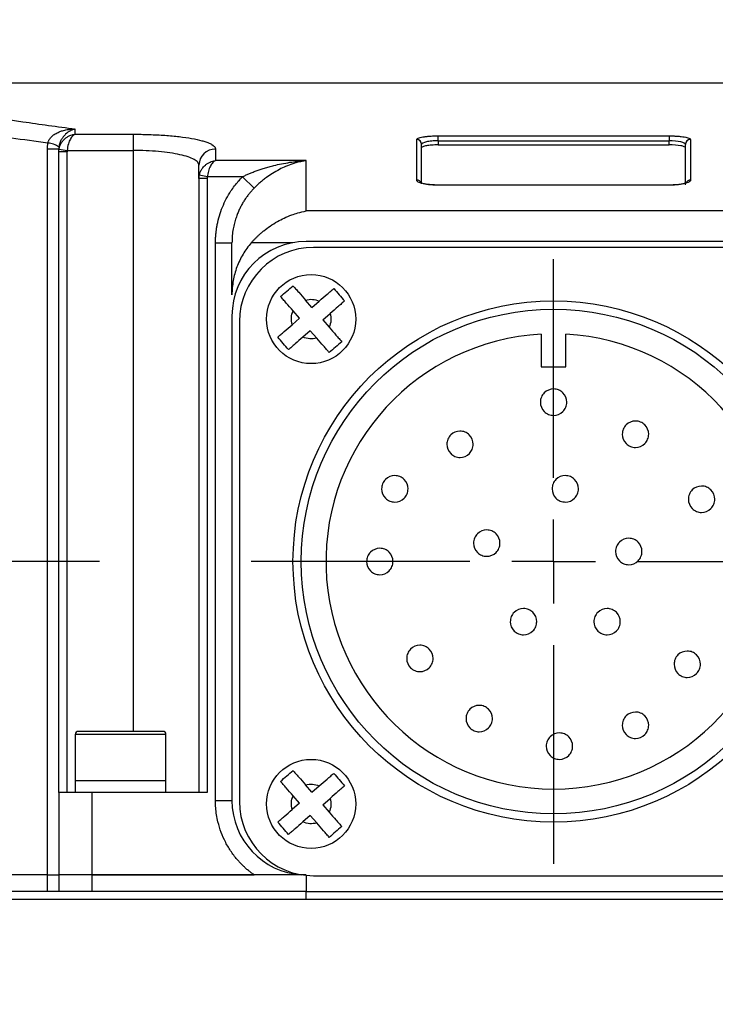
# Model space of a CAD drawing. Header units: millimetres. Extents: x 0 to 1118, y 0 to 864.
# Tile 16 of 33: x 298 to 340, y 665 to 725. Entities that reach past the tile are written whole.
import ezdxf

# ---------------------------------------------------------------- set-up
doc = ezdxf.new("R2010")
doc.units = ezdxf.units.MM
doc.header["$LTSCALE"] = 4
doc.linetypes.add('CENTERX2', pattern=[20.32, 12.7, -2.54, 2.54, -2.54])
doc.layers.add('CENTER', color=40, linetype='CENTERX2')
doc.layers.add('DIMENSIONS', color=140, linetype='Continuous', lineweight=25)
doc.styles.add('SLDTEXTSTYLE0', font='TXT', dxfattribs={"width": 0.7})
doc.dimstyles.new('SLDDIMSTYLE0', dxfattribs={"dimtxt": 8.632031, "dimasz": 13.208, "dimexe": 0, "dimexo": 0.0625, "dimgap": 2.158008, "dimtad": 0, "dimtih": 1, "dimtoh": 1, "dimrnd": 1e-09, "dimzin": 4, "dimdsep": 46, "dimtxsty": 'SLDTEXTSTYLE0', "dimsah": 1, "dimcen": 0.09, "dimadec": 0, "dimazin": 1, "dimtfac": 1, "dimtmove": 0, "dimatfit": 0, "dimfxl": 0, "dimfrac": 2, "dimtolj": 1, "dimtzin": 12, "dimarcsym": 0})
doc.dimstyles.new('SLDDIMSTYLE4', dxfattribs={"dimtxt": 8.632031, "dimasz": 13.208, "dimexe": 0, "dimexo": 0.0625, "dimgap": 2.158008, "dimtad": 0, "dimtih": 1, "dimtoh": 1, "dimrnd": 1e-09, "dimzin": 4, "dimdsep": 46, "dimtxsty": 'SLDTEXTSTYLE0', "dimsah": 1, "dimcen": 0.09, "dimadec": 0, "dimazin": 1, "dimtfac": 1, "dimtofl": 0, "dimtmove": 0, "dimatfit": 3, "dimfxl": 0, "dimfrac": 2, "dimtolj": 1, "dimtzin": 12, "dimarcsym": 0})

# ---------------------------------------------------------------- blocks, each defined once
blk = doc.blocks.new('_D_20')
at = {"layer": 'DIMENSIONS'}
for p, q in [((284.091, 727.137), (284.091, 767.517)), ((377.091, 727.137), (377.091, 767.517)), ((284.091, 754.817), (258.691, 754.817)), ((317.765, 754.817), (314.867, 754.817)), ((314.867, 754.817), (314.867, 741.098)), ((343.416, 754.817), (346.315, 754.817)), ((346.315, 754.817), (346.315, 741.098)), ((377.091, 754.817), (402.491, 754.817)), ((314.867, 741.098), (317.765, 741.098)), ((346.315, 741.098), (343.416, 741.098))]:
    blk.add_line(p, q, dxfattribs=at)
for points in [[(284.091, 754.817), (270.883, 756.849), (270.883, 752.785)], [(377.091, 754.817), (390.299, 752.785), (390.299, 756.849)]]:
    blk.add_solid(points, dxfattribs=at)
at = {"layer": 'DIMENSIONS', "char_height": 8.4667, "attachment_point": 1, "style": 'SLDTEXTSTYLE0'}
for s, insert in [('93.00', (314.175, 767.663)), ('3.66', (317.765, 752.012))]:
    blk.add_mtext(s, dxfattribs=dict(at, insert=insert))
blk = doc.blocks.new('_D_23')
at = {"layer": 'DIMENSIONS'}
for p, q in [((303.051, 691.694), (203.896, 691.694)), ((216.596, 640.694), (216.596, 691.694)), ((303.051, 640.694), (203.896, 640.694)), ((216.596, 613.917), (216.596, 640.694)), ((149.987, 613.917), (147.088, 613.917)), ((147.088, 613.917), (147.088, 600.197)), ((175.638, 613.917), (178.536, 613.917)), ((178.536, 613.917), (178.536, 600.197)), ((191.196, 613.917), (216.596, 613.917)), ((147.088, 600.197), (149.987, 600.197)), ((178.536, 600.197), (175.638, 600.197))]:
    blk.add_line(p, q, dxfattribs=at)
for points in [[(216.596, 691.694), (214.564, 678.486), (218.628, 678.486)], [(216.596, 640.694), (218.628, 653.902), (214.564, 653.902)]]:
    blk.add_solid(points, dxfattribs=at)
at = {"layer": 'DIMENSIONS', "char_height": 8.4667, "attachment_point": 1, "style": 'SLDTEXTSTYLE0'}
for s, insert in [('51.00', (146.396, 626.763)), ('2.01', (149.987, 611.111))]:
    blk.add_mtext(s, dxfattribs=dict(at, insert=insert))
blk = doc.blocks.new('_D_24')
at = {"layer": 'DIMENSIONS'}
for p, q in [((216.596, 720.694), (216.596, 746.094)), ((275.891, 720.694), (203.896, 720.694)), ((203.77, 706.194), (200.872, 706.194)), ((200.872, 706.194), (200.872, 692.475)), ((229.421, 706.194), (232.32, 706.194)), ((232.32, 706.194), (232.32, 692.475)), ((200.872, 692.475), (203.77, 692.475)), ((232.32, 692.475), (229.421, 692.475)), ((303.051, 691.694), (203.896, 691.694)), ((216.596, 691.694), (216.596, 666.294))]:
    blk.add_line(p, q, dxfattribs=at)
for points in [[(216.596, 720.694), (218.628, 733.902), (214.564, 733.902)], [(216.596, 691.694), (214.564, 678.486), (218.628, 678.486)]]:
    blk.add_solid(points, dxfattribs=at)
at = {"layer": 'DIMENSIONS', "char_height": 8.4667, "attachment_point": 1, "style": 'SLDTEXTSTYLE0'}
for s, insert in [('29.00', (200.18, 719.041)), ('1.14', (203.77, 703.389))]:
    blk.add_mtext(s, dxfattribs=dict(at, insert=insert))
blk = doc.blocks.new('SW_CENTERMARKSYMBOL_5')
at = {"layer": 'CENTER', "color": 0}
for p, q in [((0, 5.08), (0, 18.34)), ((0, 0), (0, 2.54)), ((-5.08, 0), (-18.34, 0)), ((0, 0), (-2.54, 0)), ((0, 0), (0, -2.54)), ((0, 0), (2.54, 0)), ((5.08, 0), (18.34, 0)), ((0, -5.08), (0, -18.34))]:
    blk.add_line(p, q, dxfattribs=at)

msp = doc.modelspace()

# ---------------------------------------------------------------- linework, layer by layer
for p, q in [((376.091, 720.694), (285.091, 720.694)), ((301.591, 717.604), (301.591, 717.921)), ((301.591, 717.604), (305.091, 717.604)), ((305.091, 717.604), (305.091, 716.617)), ((322.291, 714.822), (322.291, 717.279)), ((323.591, 717.505), (337.591, 717.505)), ((323.591, 717.209), (323.591, 717.505)), ((323.591, 717.209), (323.591, 716.955)), ((323.591, 717.209), (337.591, 717.209)), ((337.591, 717.505), (337.591, 717.209)), ((337.591, 716.955), (337.591, 717.209)), ((338.891, 717.279), (338.891, 714.822)), ((299.91, 672.694), (299.91, 716.71)), ((299.91, 716.71), (300.591, 716.71)), ((300.591, 716.533), (300.591, 716.71)), ((301.091, 716.533), (300.591, 716.533)), ((300.591, 677.694), (300.591, 716.533)), ((300.605, 716.699), (301.098, 716.617)), ((301.091, 677.694), (301.091, 716.533)), ((301.098, 716.617), (305.091, 716.617)), ((305.091, 716.617), (305.091, 681.394)), ((310.091, 716.704), (310.091, 716.004)), ((322.591, 714.6), (322.591, 716.984)), ((323.591, 716.955), (337.591, 716.955)), ((315.591, 716.004), (310.091, 716.004)), ((315.591, 712.951), (315.591, 716.004)), ((309.091, 714.92), (309.091, 677.694)), ((309.591, 714.92), (309.091, 714.92)), ((309.601, 715.025), (309.112, 715.124)), ((309.591, 714.92), (309.591, 677.694)), ((311.728, 715.025), (309.601, 715.025)), ((311.728, 715.025), (312.43, 714.329)), ((337.591, 714.523), (323.591, 714.523)), ((323.591, 714.515), (323.591, 714.523)), ((337.591, 714.515), (323.591, 714.515)), ((337.591, 714.515), (337.591, 714.523)), ((345.591, 712.951), (315.591, 712.951)), ((345.591, 711.094), (315.591, 711.094)), ((310.091, 677.194), (310.091, 711.017)), ((310.091, 711.017), (311.091, 711.017)), ((314.774, 711.02), (312.262, 711.02)), ((345.141, 710.744), (316.041, 710.744)), ((315.94, 707.1), (315.552, 707.546)), ((315.94, 707.1), (316.386, 707.487)), ((311.091, 706.594), (311.091, 677.194)), ((315.185, 706.444), (314.739, 706.056)), ((315.185, 706.444), (314.798, 706.889)), ((316.596, 706.345), (317.042, 706.733)), ((316.596, 706.345), (316.984, 705.899)), ((311.541, 706.244), (311.541, 677.144)), ((315.842, 705.689), (315.396, 705.301)), ((315.842, 705.689), (316.229, 705.243)), ((329.841, 705.474), (329.841, 703.494)), ((331.341, 703.494), (331.341, 705.474)), ((329.841, 703.494), (331.341, 703.494)), ((306.907, 681.394), (301.774, 681.394)), ((301.591, 681.211), (301.591, 678.394)), ((307.091, 681.211), (301.591, 681.211)), ((307.091, 678.394), (307.091, 681.211)), ((301.591, 678.394), (301.591, 677.694)), ((307.091, 678.394), (301.591, 678.394)), ((307.091, 677.694), (307.091, 678.394)), ((300.591, 677.694), (300.591, 672.694)), ((302.591, 677.694), (300.591, 677.694)), ((302.591, 677.694), (302.591, 672.694)), ((309.591, 677.694), (302.591, 677.694)), ((315.94, 677.7), (315.552, 678.146)), ((315.94, 677.7), (316.386, 678.087)), ((310.091, 677.194), (311.091, 677.194)), ((315.185, 677.044), (314.798, 677.489)), ((316.596, 676.945), (317.042, 677.333)), ((315.185, 677.044), (314.739, 676.656)), ((316.596, 676.945), (316.984, 676.499)), ((315.842, 676.289), (315.396, 675.901)), ((315.842, 676.289), (316.229, 675.843)), ((299.91, 672.694), (295.648, 672.694)), ((299.91, 671.694), (299.91, 672.694)), ((299.91, 672.694), (300.591, 672.694)), ((300.591, 672.694), (300.591, 671.694)), ((302.591, 672.694), (300.591, 672.694)), ((302.591, 672.694), (302.591, 671.694)), ((315.372, 672.694), (302.591, 672.694)), ((302.591, 672.694), (312.428, 672.694)), ((315.591, 672.667), (315.591, 671.694)), ((316.041, 672.644), (345.141, 672.644)), ((315.591, 671.694), (278.1, 671.694)), ((315.591, 671.694), (345.591, 671.694)), ((315.591, 671.194), (315.591, 671.694)), ((369.591, 671.194), (291.591, 671.194))]:
    msp.add_line(p, q)
for centre, radius in [((315.891, 706.394), 2.7), ((330.591, 691.694), 15.8), ((330.591, 691.694), 15.3), ((315.891, 676.994), 2.7)]:
    msp.add_circle(centre, radius)
for centre, radius, start, end in [((299.849, 715.766), 1.304, 54.951, 86.416), ((322.293, 716.982), 0.298, 0.44147, 90.43477), ((338.888, 716.982), 0.298, 89.56523, 179.55853), ((310.082, 715.713), 0.991, 89.49197, 179.4828), ((322.293, 714.522), 0.3, 23.89357, 90.38093), ((338.889, 714.522), 0.3, 89.61911, 156.10182), ((315.591, 706.594), 4.5, 90, 180), ((316.041, 706.244), 4.5, 90, 180), ((330.591, 691.694), 13.8, 93.11544, 86.88456), ((301.774, 681.211), 0.183, 90, 180), ((306.907, 681.211), 0.183, 0, 90), ((315.591, 677.194), 4.5, 180, 266.54344), ((316.041, 677.144), 4.5, 180, 270)]:
    msp.add_arc(centre, radius, start, end)
for points, knots in [([(295.53, 718.801), (296.436, 718.657), (297.398, 718.51), (299.432, 718.213), (300.491, 718.066), (301.591, 717.921)], [0, 0, 0, 0, 0.5, 0.5, 1, 1, 1, 1]), ([(299.931, 717.067), (299.936, 717.091), (299.948, 717.14), (299.977, 717.212), (300.015, 717.284), (300.063, 717.354), (300.12, 717.423), (300.217, 717.519), (300.376, 717.637), (300.592, 717.745), (300.835, 717.83), (301.08, 717.886), (301.302, 717.912), (301.469, 717.921), (301.553, 717.921), (301.591, 717.921)], [0, 0, 0, 0, 0.037345, 0.076254, 0.116923, 0.159509, 0.204137, 0.250905, 0.365496, 0.500147, 0.611185, 0.749778, 0.874674, 0.944499, 1, 1, 1, 1]), ([(301.591, 717.921), (301.561, 717.914), (301.504, 717.9), (301.425, 717.872), (301.356, 717.843), (301.215, 717.774), (301.047, 717.658), (300.868, 717.467), (300.765, 717.317), (300.695, 717.181), (300.649, 717.066), (300.615, 716.95), (300.604, 716.871), (300.598, 716.833)], [0, 0, 0, 0, 0.075541, 0.142447, 0.20072, 0.250361, 0.499742, 0.63344, 0.749128, 0.818624, 0.883054, 0.943195, 1, 1, 1, 1]), ([(299.91, 716.71), (299.911, 716.77), (299.913, 716.889), (299.925, 717.008), (299.931, 717.067)], [0, 0, 0, 0, 0.501532, 1, 1, 1, 1]), ([(300.605, 716.699), (300.611, 716.731), (300.624, 716.796), (300.655, 716.892), (300.696, 716.987), (300.747, 717.08), (300.808, 717.17), (300.88, 717.255), (300.974, 717.347), (301.1, 717.441), (301.247, 717.519), (301.414, 717.579), (301.526, 717.595), (301.591, 717.604)], [0, 0, 0, 0, 0.0652, 0.132242, 0.201269, 0.272413, 0.345794, 0.421522, 0.499698, 0.616451, 0.749351, 0.85466, 1, 1, 1, 1]), ([(301.591, 717.604), (301.539, 717.587), (301.488, 717.554), (301.389, 717.459), (301.34, 717.394), (301.249, 717.232), (301.206, 717.133), (301.137, 716.898), (301.11, 716.761), (301.098, 716.617)], [0, 0, 0, 0, 0.25, 0.25, 0.5, 0.5, 0.75, 0.75, 1, 1, 1, 1]), ([(305.091, 717.604), (305.157, 717.604), (305.29, 717.603), (305.489, 717.601), (305.688, 717.598), (305.885, 717.593), (306.178, 717.584), (306.563, 717.568), (307.029, 717.539), (307.475, 717.503), (308.037, 717.444), (308.671, 717.353), (309.187, 717.24), (309.519, 717.14), (309.725, 717.059), (309.888, 716.975), (309.992, 716.897), (310.052, 716.827), (310.085, 716.766), (310.089, 716.724), (310.091, 716.704)], [0, 0, 0, 0, 0.025176, 0.050297, 0.075405, 0.10054, 0.125746, 0.188152, 0.250661, 0.313193, 0.375849, 0.500236, 0.625372, 0.687583, 0.749925, 0.812462, 0.875107, 0.91674, 0.958315, 1, 1, 1, 1]), ([(322.291, 717.279), (322.291, 717.285), (322.293, 717.297), (322.305, 717.315), (322.325, 717.332), (322.352, 717.35), (322.405, 717.375), (322.5, 717.406), (322.662, 717.44), (322.86, 717.468), (323.062, 717.487), (323.251, 717.498), (323.419, 717.504), (323.533, 717.505), (323.591, 717.505)], [0, 0, 0, 0, 0.050496, 0.100519, 0.150369, 0.200349, 0.250757, 0.375666, 0.500293, 0.625221, 0.749915, 0.833562, 0.916418, 1, 1, 1, 1]), ([(323.591, 717.209), (323.459, 717.209), (323.327, 717.203), (323.084, 717.181), (322.973, 717.164), (322.698, 717.102), (322.591, 717.044), (322.591, 716.984)], [0, 0, 0, 0, 0.25, 0.25, 0.5, 0.5, 1, 1, 1, 1]), ([(337.591, 717.505), (337.625, 717.505), (337.694, 717.504), (337.796, 717.502), (337.897, 717.499), (337.996, 717.494), (338.141, 717.485), (338.323, 717.468), (338.52, 717.44), (338.682, 717.406), (338.788, 717.371), (338.851, 717.338), (338.885, 717.309), (338.889, 717.289), (338.891, 717.279)], [0, 0, 0, 0, 0.050409, 0.100361, 0.150184, 0.200207, 0.250756, 0.375277, 0.500278, 0.624875, 0.749925, 0.833422, 0.916318, 1, 1, 1, 1]), ([(338.591, 716.984), (338.591, 717.014), (338.565, 717.043), (338.466, 717.098), (338.393, 717.123), (338.117, 717.185), (337.856, 717.209), (337.591, 717.209)], [0, 0, 0, 0, 0.25, 0.25, 0.5, 0.5, 1, 1, 1, 1]), ([(300.598, 716.833), (300.596, 716.813), (300.592, 716.771), (300.591, 716.73), (300.591, 716.71)], [0, 0, 0, 0, 0.487744, 1, 1, 1, 1]), ([(309.091, 715.722), (309.091, 715.784), (309.065, 715.845), (308.966, 715.963), (308.89, 716.021), (308.692, 716.13), (308.571, 716.182), (308.284, 716.278), (308.116, 716.324), (307.748, 716.405), (307.548, 716.441), (307.112, 716.504), (306.877, 716.531), (306.152, 716.595), (305.623, 716.617), (305.091, 716.617)], [0, 0, 0, 0, 0.125, 0.125, 0.25, 0.25, 0.375, 0.375, 0.5, 0.5, 0.625, 0.625, 0.75, 0.75, 1, 1, 1, 1]), ([(323.591, 716.955), (323.458, 716.955), (323.327, 716.95), (323.084, 716.933), (322.973, 716.92), (322.789, 716.888), (322.716, 716.869), (322.617, 716.827), (322.591, 716.804), (322.591, 716.781)], [0, 0, 0, 0, 0.25, 0.25, 0.5, 0.5, 0.75, 0.75, 1, 1, 1, 1]), ([(338.591, 716.781), (338.591, 716.804), (338.565, 716.827), (338.466, 716.869), (338.393, 716.888), (338.117, 716.936), (337.857, 716.955), (337.591, 716.955)], [0, 0, 0, 0, 0.25, 0.25, 0.5, 0.5, 1, 1, 1, 1]), ([(309.112, 715.124), (309.119, 715.155), (309.134, 715.217), (309.167, 715.31), (309.21, 715.401), (309.262, 715.491), (309.324, 715.577), (309.395, 715.66), (309.489, 715.749), (309.612, 715.841), (309.756, 715.917), (309.918, 715.977), (310.027, 715.994), (310.091, 716.004)], [0, 0, 0, 0, 0.0650406, 0.1320061, 0.2010267, 0.2722218, 0.3457004, 0.4215618, 0.4998965, 0.6171355, 0.7490112, 0.8534665, 1, 1, 1, 1]), ([(310.091, 716.004), (310.074, 715.996), (310.042, 715.981), (309.998, 715.95), (309.961, 715.918), (309.911, 715.868), (309.851, 715.792), (309.779, 715.669), (309.715, 715.526), (309.663, 715.362), (309.623, 715.194), (309.608, 715.08), (309.601, 715.025)], [0, 0, 0, 0, 0.078304, 0.146305, 0.204002, 0.251395, 0.383529, 0.500454, 0.635771, 0.763763, 0.884964, 1, 1, 1, 1]), ([(311.728, 715.025), (311.788, 715.054), (311.912, 715.116), (312.11, 715.204), (312.323, 715.294), (312.553, 715.382), (312.8, 715.469), (313.063, 715.554), (313.342, 715.635), (313.684, 715.724), (314.108, 715.817), (314.573, 715.898), (315.075, 715.965), (315.403, 715.989), (315.591, 716.004)], [0, 0, 0, 0, 0.048981, 0.101773, 0.158407, 0.218908, 0.283295, 0.351586, 0.423793, 0.499929, 0.615788, 0.749889, 0.856157, 1, 1, 1, 1]), ([(315.591, 716.004), (315.52, 715.992), (315.387, 715.971), (315.199, 715.929), (315.036, 715.888), (314.898, 715.848), (314.67, 715.776), (314.362, 715.66), (313.952, 715.467), (313.562, 715.245), (313.229, 715.02), (312.972, 714.822), (312.778, 714.659), (312.597, 714.496), (312.485, 714.384), (312.43, 714.329)], [0, 0, 0, 0, 0.064992, 0.122555, 0.17269, 0.215397, 0.250677, 0.383205, 0.500277, 0.63211, 0.749965, 0.817857, 0.882009, 0.942638, 1, 1, 1, 1]), ([(309.601, 715.025), (309.598, 715.007), (309.592, 714.973), (309.591, 714.938), (309.591, 714.92)], [0, 0, 0, 0, 0.499887, 1, 1, 1, 1]), ([(310.091, 711.017), (310.092, 711.092), (310.093, 711.241), (310.107, 711.463), (310.128, 711.685), (310.158, 711.906), (310.216, 712.234), (310.322, 712.665), (310.506, 713.188), (310.74, 713.692), (310.992, 714.117), (311.241, 714.469), (311.473, 714.757), (311.643, 714.935), (311.728, 715.025)], [0, 0, 0, 0, 0.05034, 0.100564, 0.15075, 0.200971, 0.251305, 0.37581, 0.50027, 0.625425, 0.750457, 0.833797, 0.916856, 1, 1, 1, 1]), ([(323.591, 714.515), (323.556, 714.515), (323.487, 714.515), (323.384, 714.518), (323.283, 714.523), (323.183, 714.53), (323.038, 714.543), (322.856, 714.567), (322.659, 714.606), (322.498, 714.653), (322.393, 714.7), (322.33, 714.744), (322.297, 714.783), (322.293, 714.809), (322.291, 714.822)], [0, 0, 0, 0, 0.050372, 0.100292, 0.1501, 0.200139, 0.250745, 0.375109, 0.50027, 0.624747, 0.749931, 0.833397, 0.916306, 1, 1, 1, 1]), ([(338.891, 714.822), (338.89, 714.814), (338.889, 714.799), (338.876, 714.775), (338.857, 714.752), (338.83, 714.729), (338.778, 714.695), (338.683, 714.653), (338.522, 714.606), (338.325, 714.567), (338.122, 714.54), (337.933, 714.525), (337.763, 714.516), (337.648, 714.515), (337.591, 714.515)], [0, 0, 0, 0, 0.050498, 0.100531, 0.150388, 0.200361, 0.250741, 0.375785, 0.500293, 0.625379, 0.749911, 0.833634, 0.916473, 1, 1, 1, 1]), ([(312.43, 714.329), (312.381, 714.278), (312.283, 714.175), (312.144, 714.011), (312.008, 713.836), (311.878, 713.65), (311.755, 713.455), (311.639, 713.248), (311.532, 713.031), (311.428, 712.793), (311.329, 712.522), (311.236, 712.206), (311.158, 711.848), (311.102, 711.447), (311.095, 711.165), (311.091, 711.017)], [0, 0, 0, 0, 0.0575, 0.116415, 0.176748, 0.238502, 0.301681, 0.366286, 0.432321, 0.499788, 0.579118, 0.668807, 0.768853, 0.879252, 1, 1, 1, 1]), ([(323.591, 714.522), (323.494, 714.524), (323.307, 714.526), (323.086, 714.543), (322.984, 714.557), (322.949, 714.561)], [0, 0, 0, 0, 0.413542, 0.79876, 1, 1, 1, 1]), ([(338.162, 714.55), (338.087, 714.543), (337.914, 714.526), (337.707, 714.523), (337.591, 714.522)], [0, 0, 0, 0, 0.4371531, 1, 1, 1, 1]), ([(312.262, 711.02), (312.299, 711.06), (312.372, 711.143), (312.489, 711.265), (312.612, 711.387), (312.741, 711.509), (312.878, 711.631), (313.098, 711.814), (313.418, 712.053), (313.83, 712.31), (314.266, 712.537), (314.677, 712.707), (315.125, 712.855), (315.419, 712.916), (315.591, 712.951)], [0, 0, 0, 0, 0.038537, 0.078314, 0.119386, 0.161801, 0.205605, 0.250839, 0.369096, 0.500023, 0.616866, 0.750164, 0.853928, 1, 1, 1, 1]), ([(312.262, 711.02), (312.072, 710.803), (311.905, 710.572), (311.615, 710.083), (311.491, 709.823), (311.291, 709.285), (311.217, 709.01), (311.117, 708.449), (311.091, 708.162), (311.091, 707.874)], [0, 0, 0, 0, 0.25, 0.25, 0.5, 0.5, 0.75, 0.75, 1, 1, 1, 1]), ([(311.091, 707.874), (311.091, 708.003), (311.091, 708.261), (311.091, 708.637), (311.091, 709.005), (311.091, 709.363), (311.091, 709.712), (311.091, 710.052), (311.091, 710.383), (311.091, 710.706), (311.091, 710.914), (311.091, 711.017)], [0, 0, 0, 0, 0.111133, 0.22225, 0.333354, 0.444452, 0.555548, 0.666646, 0.77775, 0.888867, 1, 1, 1, 1]), ([(314.037, 707.764), (314.161, 707.872), (314.287, 707.981), (314.542, 708.203), (314.668, 708.312), (314.792, 708.42)], [0, 0, 0, 0, 0.5, 0.5, 1, 1, 1, 1]), ([(314.792, 708.42), (314.84, 708.364), (314.894, 708.303), (315.01, 708.169), (315.073, 708.097), (315.269, 707.872), (315.41, 707.709), (315.552, 707.546)], [0, 0, 0, 0, 0.25, 0.25, 0.5, 0.5, 1, 1, 1, 1]), ([(316.386, 707.487), (316.549, 707.63), (316.712, 707.771), (316.936, 707.966), (317.009, 708.029), (317.143, 708.146), (317.204, 708.199), (317.26, 708.248)], [0, 0, 0, 0, 0.5, 0.5, 0.75, 0.75, 1, 1, 1, 1]), ([(317.26, 708.248), (317.369, 708.124), (317.478, 707.998), (317.697, 707.746), (317.808, 707.618), (317.917, 707.493)], [0, 0, 0, 0, 0.5, 0.5, 1, 1, 1, 1]), ([(314.798, 706.889), (314.655, 707.053), (314.514, 707.216), (314.319, 707.44), (314.256, 707.512), (314.139, 707.646), (314.086, 707.708), (314.037, 707.764)], [0, 0, 0, 0, 0.5, 0.5, 0.75, 0.75, 1, 1, 1, 1]), ([(317.917, 707.493), (317.861, 707.445), (317.799, 707.391), (317.666, 707.275), (317.593, 707.212), (317.368, 707.017), (317.206, 706.875), (317.042, 706.733)], [0, 0, 0, 0, 0.25, 0.25, 0.5, 0.5, 1, 1, 1, 1]), ([(313.865, 705.295), (313.921, 705.344), (313.982, 705.398), (314.116, 705.513), (314.188, 705.577), (314.413, 705.772), (314.576, 705.913), (314.739, 706.056)], [0, 0, 0, 0, 0.25, 0.25, 0.5, 0.5, 1, 1, 1, 1]), ([(316.984, 705.899), (317.126, 705.736), (317.268, 705.573), (317.463, 705.349), (317.526, 705.276), (317.642, 705.142), (317.696, 705.081), (317.744, 705.025)], [0, 0, 0, 0, 0.5, 0.5, 0.75, 0.75, 1, 1, 1, 1]), ([(314.521, 704.541), (314.413, 704.665), (314.304, 704.791), (314.084, 705.043), (313.973, 705.171), (313.865, 705.295)], [0, 0, 0, 0, 0.5, 0.5, 1, 1, 1, 1]), ([(315.396, 705.301), (315.232, 705.159), (315.069, 705.017), (314.845, 704.823), (314.773, 704.759), (314.639, 704.643), (314.577, 704.589), (314.521, 704.541)], [0, 0, 0, 0, 0.5, 0.5, 0.75, 0.75, 1, 1, 1, 1]), ([(316.99, 704.368), (316.941, 704.425), (316.888, 704.486), (316.772, 704.619), (316.708, 704.692), (316.513, 704.917), (316.372, 705.079), (316.229, 705.243)], [0, 0, 0, 0, 0.25, 0.25, 0.5, 0.5, 1, 1, 1, 1]), ([(317.744, 705.025), (317.62, 704.917), (317.495, 704.807), (317.24, 704.586), (317.114, 704.476), (316.99, 704.368)], [0, 0, 0, 0, 0.5, 0.5, 1, 1, 1, 1]), ([(329.791, 701.356), (329.791, 701.461), (329.812, 701.565), (329.892, 701.759), (329.951, 701.848), (330.173, 702.069), (330.381, 702.155), (330.695, 702.156), (330.799, 702.135), (330.993, 702.055), (331.081, 701.996), (331.305, 701.772), (331.391, 701.567), (331.391, 701.25), (331.37, 701.146), (331.29, 700.952), (331.23, 700.864), (331.009, 700.642), (330.8, 700.556), (330.487, 700.555), (330.382, 700.576), (330.188, 700.656), (330.1, 700.715), (329.876, 700.939), (329.791, 701.144), (329.791, 701.356)], [0, 0, 0, 0, 0.0625, 0.0625, 0.125, 0.125, 0.25, 0.25, 0.3125, 0.3125, 0.375, 0.375, 0.5, 0.5, 0.5625, 0.5625, 0.625, 0.625, 0.75, 0.75, 0.8125, 0.8125, 0.875, 0.875, 1, 1, 1, 1]), ([(334.755, 699.413), (334.755, 699.518), (334.776, 699.622), (334.856, 699.816), (334.916, 699.905), (335.137, 700.126), (335.346, 700.212), (335.659, 700.213), (335.764, 700.192), (335.958, 700.112), (336.046, 700.053), (336.27, 699.829), (336.355, 699.624), (336.355, 699.307), (336.334, 699.203), (336.254, 699.009), (336.195, 698.921), (335.973, 698.699), (335.765, 698.613), (335.451, 698.613), (335.347, 698.633), (335.153, 698.713), (335.065, 698.772), (334.841, 698.996), (334.755, 699.201), (334.755, 699.413)], [0, 0, 0, 0, 0.0625, 0.0625, 0.125, 0.125, 0.25, 0.25, 0.3125, 0.3125, 0.375, 0.375, 0.5, 0.5, 0.5625, 0.5625, 0.625, 0.625, 0.75, 0.75, 0.8125, 0.8125, 0.875, 0.875, 1, 1, 1, 1]), ([(324.117, 698.804), (324.117, 698.909), (324.137, 699.013), (324.218, 699.207), (324.277, 699.296), (324.498, 699.517), (324.707, 699.603), (325.02, 699.604), (325.125, 699.583), (325.319, 699.503), (325.407, 699.444), (325.631, 699.22), (325.717, 699.015), (325.717, 698.698), (325.696, 698.594), (325.615, 698.4), (325.556, 698.312), (325.335, 698.09), (325.126, 698.004), (324.813, 698.004), (324.708, 698.024), (324.514, 698.104), (324.426, 698.163), (324.202, 698.387), (324.117, 698.592), (324.117, 698.804)], [0, 0, 0, 0, 0.0625, 0.0625, 0.125, 0.125, 0.25, 0.25, 0.3125, 0.3125, 0.375, 0.375, 0.5, 0.5, 0.5625, 0.5625, 0.625, 0.625, 0.75, 0.75, 0.8125, 0.8125, 0.875, 0.875, 1, 1, 1, 1]), ([(320.166, 696.102), (320.166, 696.207), (320.186, 696.311), (320.267, 696.505), (320.326, 696.594), (320.547, 696.815), (320.756, 696.902), (321.069, 696.902), (321.174, 696.881), (321.368, 696.801), (321.456, 696.742), (321.68, 696.519), (321.766, 696.313), (321.766, 695.996), (321.745, 695.892), (321.664, 695.699), (321.605, 695.61), (321.384, 695.388), (321.175, 695.302), (320.862, 695.302), (320.757, 695.322), (320.563, 695.402), (320.475, 695.461), (320.251, 695.685), (320.166, 695.89), (320.166, 696.102)], [0, 0, 0, 0, 0.0625, 0.0625, 0.125, 0.125, 0.25, 0.25, 0.3125, 0.3125, 0.375, 0.375, 0.5, 0.5, 0.5625, 0.5625, 0.625, 0.625, 0.75, 0.75, 0.8125, 0.8125, 0.875, 0.875, 1, 1, 1, 1]), ([(330.5, 696.102), (330.5, 696.207), (330.521, 696.311), (330.601, 696.505), (330.661, 696.594), (330.882, 696.815), (331.091, 696.902), (331.404, 696.902), (331.509, 696.881), (331.703, 696.801), (331.791, 696.742), (332.015, 696.519), (332.1, 696.313), (332.1, 695.996), (332.079, 695.892), (331.999, 695.699), (331.939, 695.61), (331.718, 695.388), (331.509, 695.302), (331.196, 695.302), (331.091, 695.322), (330.897, 695.402), (330.809, 695.461), (330.585, 695.685), (330.5, 695.89), (330.5, 696.102)], [0, 0, 0, 0, 0.0625, 0.0625, 0.125, 0.125, 0.25, 0.25, 0.3125, 0.3125, 0.375, 0.375, 0.5, 0.5, 0.5625, 0.5625, 0.625, 0.625, 0.75, 0.75, 0.8125, 0.8125, 0.875, 0.875, 1, 1, 1, 1]), ([(338.761, 695.469), (338.761, 695.574), (338.782, 695.678), (338.862, 695.872), (338.922, 695.961), (339.143, 696.182), (339.352, 696.269), (339.665, 696.269), (339.77, 696.248), (339.964, 696.168), (340.052, 696.109), (340.276, 695.886), (340.361, 695.68), (340.361, 695.363), (340.34, 695.259), (340.26, 695.066), (340.201, 694.977), (339.979, 694.755), (339.771, 694.669), (339.457, 694.669), (339.353, 694.689), (339.159, 694.769), (339.071, 694.828), (338.846, 695.052), (338.761, 695.257), (338.761, 695.469)], [0, 0, 0, 0, 0.0625, 0.0625, 0.125, 0.125, 0.25, 0.25, 0.3125, 0.3125, 0.375, 0.375, 0.5, 0.5, 0.5625, 0.5625, 0.625, 0.625, 0.75, 0.75, 0.8125, 0.8125, 0.875, 0.875, 1, 1, 1, 1]), ([(325.738, 692.809), (325.738, 692.915), (325.759, 693.019), (325.839, 693.212), (325.899, 693.301), (326.12, 693.522), (326.329, 693.609), (326.642, 693.609), (326.747, 693.588), (326.941, 693.508), (327.029, 693.449), (327.253, 693.226), (327.338, 693.02), (327.338, 692.703), (327.317, 692.599), (327.237, 692.406), (327.177, 692.317), (326.956, 692.096), (326.747, 692.009), (326.434, 692.009), (326.329, 692.029), (326.135, 692.11), (326.047, 692.168), (325.823, 692.392), (325.738, 692.597), (325.738, 692.809)], [0, 0, 0, 0, 0.0625, 0.0625, 0.125, 0.125, 0.25, 0.25, 0.3125, 0.3125, 0.375, 0.375, 0.5, 0.5, 0.5625, 0.5625, 0.625, 0.625, 0.75, 0.75, 0.8125, 0.8125, 0.875, 0.875, 1, 1, 1, 1]), ([(334.35, 692.302), (334.35, 692.408), (334.371, 692.512), (334.451, 692.705), (334.511, 692.794), (334.732, 693.015), (334.941, 693.102), (335.254, 693.102), (335.359, 693.082), (335.553, 693.002), (335.641, 692.943), (335.865, 692.719), (335.95, 692.514), (335.95, 692.197), (335.929, 692.093), (335.849, 691.899), (335.789, 691.81), (335.568, 691.589), (335.359, 691.502), (335.046, 691.502), (334.941, 691.523), (334.747, 691.603), (334.659, 691.662), (334.435, 691.885), (334.35, 692.091), (334.35, 692.302)], [0, 0, 0, 0, 0.0625, 0.0625, 0.125, 0.125, 0.25, 0.25, 0.3125, 0.3125, 0.375, 0.375, 0.5, 0.5, 0.5625, 0.5625, 0.625, 0.625, 0.75, 0.75, 0.8125, 0.8125, 0.875, 0.875, 1, 1, 1, 1]), ([(319.254, 691.694), (319.254, 691.8), (319.275, 691.904), (319.355, 692.097), (319.414, 692.186), (319.636, 692.408), (319.844, 692.494), (320.158, 692.494), (320.262, 692.474), (320.456, 692.394), (320.544, 692.335), (320.768, 692.111), (320.854, 691.906), (320.854, 691.589), (320.833, 691.485), (320.753, 691.291), (320.693, 691.202), (320.472, 690.981), (320.263, 690.894), (319.95, 690.894), (319.845, 690.915), (319.651, 690.995), (319.563, 691.054), (319.339, 691.277), (319.254, 691.483), (319.254, 691.694)], [0, 0, 0, 0, 0.0625, 0.0625, 0.125, 0.125, 0.25, 0.25, 0.3125, 0.3125, 0.375, 0.375, 0.5, 0.5, 0.5625, 0.5625, 0.625, 0.625, 0.75, 0.75, 0.8125, 0.8125, 0.875, 0.875, 1, 1, 1, 1]), ([(327.967, 688.047), (327.967, 688.153), (327.988, 688.257), (328.068, 688.45), (328.128, 688.539), (328.349, 688.76), (328.558, 688.847), (328.871, 688.847), (328.976, 688.826), (329.17, 688.746), (329.258, 688.688), (329.482, 688.464), (329.567, 688.258), (329.567, 687.941), (329.546, 687.837), (329.466, 687.644), (329.406, 687.555), (329.185, 687.334), (328.976, 687.247), (328.663, 687.247), (328.558, 687.267), (328.364, 687.348), (328.276, 687.406), (328.052, 687.63), (327.967, 687.836), (327.967, 688.047)], [0, 0, 0, 0, 0.0625, 0.0625, 0.125, 0.125, 0.25, 0.25, 0.3125, 0.3125, 0.375, 0.375, 0.5, 0.5, 0.5625, 0.5625, 0.625, 0.625, 0.75, 0.75, 0.8125, 0.8125, 0.875, 0.875, 1, 1, 1, 1]), ([(333.033, 688.047), (333.033, 688.153), (333.054, 688.257), (333.134, 688.45), (333.194, 688.539), (333.415, 688.76), (333.624, 688.847), (333.937, 688.847), (334.041, 688.826), (334.235, 688.746), (334.324, 688.688), (334.548, 688.464), (334.633, 688.258), (334.633, 687.941), (334.612, 687.837), (334.532, 687.644), (334.472, 687.555), (334.251, 687.334), (334.042, 687.247), (333.729, 687.247), (333.624, 687.267), (333.43, 687.348), (333.342, 687.406), (333.118, 687.63), (333.033, 687.836), (333.033, 688.047)], [0, 0, 0, 0, 0.0625, 0.0625, 0.125, 0.125, 0.25, 0.25, 0.3125, 0.3125, 0.375, 0.375, 0.5, 0.5, 0.5625, 0.5625, 0.625, 0.625, 0.75, 0.75, 0.8125, 0.8125, 0.875, 0.875, 1, 1, 1, 1]), ([(321.685, 685.818), (321.685, 685.924), (321.706, 686.028), (321.786, 686.221), (321.846, 686.31), (322.067, 686.531), (322.276, 686.618), (322.589, 686.618), (322.694, 686.597), (322.888, 686.517), (322.976, 686.459), (323.2, 686.235), (323.285, 686.029), (323.285, 685.712), (323.264, 685.608), (323.184, 685.415), (323.125, 685.326), (322.903, 685.105), (322.695, 685.018), (322.381, 685.018), (322.277, 685.038), (322.083, 685.119), (321.995, 685.177), (321.771, 685.401), (321.685, 685.607), (321.685, 685.818)], [0, 0, 0, 0, 0.0625, 0.0625, 0.125, 0.125, 0.25, 0.25, 0.3125, 0.3125, 0.375, 0.375, 0.5, 0.5, 0.5625, 0.5625, 0.625, 0.625, 0.75, 0.75, 0.8125, 0.8125, 0.875, 0.875, 1, 1, 1, 1]), ([(337.896, 685.463), (337.896, 685.569), (337.917, 685.673), (337.997, 685.866), (338.057, 685.955), (338.278, 686.177), (338.487, 686.263), (338.8, 686.263), (338.905, 686.243), (339.099, 686.163), (339.187, 686.104), (339.411, 685.88), (339.496, 685.675), (339.496, 685.358), (339.475, 685.254), (339.395, 685.06), (339.336, 684.971), (339.114, 684.75), (338.905, 684.663), (338.592, 684.663), (338.488, 684.684), (338.294, 684.764), (338.206, 684.823), (337.981, 685.046), (337.896, 685.252), (337.896, 685.463)], [0, 0, 0, 0, 0.0625, 0.0625, 0.125, 0.125, 0.25, 0.25, 0.3125, 0.3125, 0.375, 0.375, 0.5, 0.5, 0.5625, 0.5625, 0.625, 0.625, 0.75, 0.75, 0.8125, 0.8125, 0.875, 0.875, 1, 1, 1, 1]), ([(325.282, 682.17), (325.282, 682.276), (325.303, 682.38), (325.383, 682.574), (325.443, 682.663), (325.664, 682.884), (325.873, 682.97), (326.186, 682.971), (326.291, 682.95), (326.485, 682.87), (326.573, 682.811), (326.797, 682.587), (326.882, 682.382), (326.882, 682.065), (326.861, 681.961), (326.781, 681.767), (326.721, 681.678), (326.5, 681.457), (326.291, 681.371), (325.978, 681.37), (325.874, 681.391), (325.68, 681.471), (325.591, 681.53), (325.367, 681.754), (325.282, 681.959), (325.282, 682.17)], [0, 0, 0, 0, 0.0625, 0.0625, 0.125, 0.125, 0.25, 0.25, 0.3125, 0.3125, 0.375, 0.375, 0.5, 0.5, 0.5625, 0.5625, 0.625, 0.625, 0.75, 0.75, 0.8125, 0.8125, 0.875, 0.875, 1, 1, 1, 1]), ([(334.755, 681.765), (334.755, 681.871), (334.776, 681.975), (334.856, 682.168), (334.916, 682.257), (335.137, 682.478), (335.346, 682.565), (335.659, 682.565), (335.764, 682.545), (335.958, 682.464), (336.046, 682.406), (336.27, 682.182), (336.355, 681.977), (336.355, 681.66), (336.334, 681.555), (336.254, 681.362), (336.195, 681.273), (335.973, 681.052), (335.765, 680.965), (335.451, 680.965), (335.347, 680.986), (335.153, 681.066), (335.065, 681.125), (334.841, 681.348), (334.755, 681.554), (334.755, 681.765)], [0, 0, 0, 0, 0.0625, 0.0625, 0.125, 0.125, 0.25, 0.25, 0.3125, 0.3125, 0.375, 0.375, 0.5, 0.5, 0.5625, 0.5625, 0.625, 0.625, 0.75, 0.75, 0.8125, 0.8125, 0.875, 0.875, 1, 1, 1, 1]), ([(330.145, 680.499), (330.145, 680.604), (330.166, 680.708), (330.246, 680.902), (330.306, 680.991), (330.527, 681.212), (330.736, 681.299), (331.049, 681.299), (331.154, 681.278), (331.348, 681.198), (331.436, 681.139), (331.66, 680.916), (331.745, 680.71), (331.745, 680.393), (331.724, 680.289), (331.644, 680.096), (331.585, 680.007), (331.363, 679.786), (331.155, 679.699), (330.841, 679.699), (330.737, 679.719), (330.543, 679.799), (330.455, 679.858), (330.231, 680.082), (330.145, 680.287), (330.145, 680.499)], [0, 0, 0, 0, 0.0625, 0.0625, 0.125, 0.125, 0.25, 0.25, 0.3125, 0.3125, 0.375, 0.375, 0.5, 0.5, 0.5625, 0.5625, 0.625, 0.625, 0.75, 0.75, 0.8125, 0.8125, 0.875, 0.875, 1, 1, 1, 1]), ([(314.037, 678.364), (314.161, 678.472), (314.287, 678.581), (314.542, 678.803), (314.668, 678.912), (314.792, 679.02)], [0, 0, 0, 0, 0.5, 0.5, 1, 1, 1, 1]), ([(314.792, 679.02), (314.84, 678.964), (314.894, 678.903), (315.01, 678.769), (315.073, 678.697), (315.269, 678.472), (315.41, 678.309), (315.552, 678.146)], [0, 0, 0, 0, 0.25, 0.25, 0.5, 0.5, 1, 1, 1, 1]), ([(314.798, 677.489), (314.655, 677.653), (314.514, 677.816), (314.319, 678.04), (314.256, 678.112), (314.139, 678.246), (314.086, 678.308), (314.037, 678.364)], [0, 0, 0, 0, 0.5, 0.5, 0.75, 0.75, 1, 1, 1, 1]), ([(316.386, 678.087), (316.549, 678.23), (316.712, 678.371), (316.936, 678.566), (317.009, 678.629), (317.143, 678.746), (317.204, 678.799), (317.26, 678.848)], [0, 0, 0, 0, 0.5, 0.5, 0.75, 0.75, 1, 1, 1, 1]), ([(317.26, 678.848), (317.369, 678.724), (317.478, 678.598), (317.697, 678.346), (317.808, 678.218), (317.917, 678.093)], [0, 0, 0, 0, 0.5, 0.5, 1, 1, 1, 1]), ([(317.917, 678.093), (317.861, 678.045), (317.799, 677.991), (317.666, 677.875), (317.593, 677.812), (317.368, 677.617), (317.206, 677.475), (317.042, 677.333)], [0, 0, 0, 0, 0.25, 0.25, 0.5, 0.5, 1, 1, 1, 1]), ([(312.428, 672.694), (312.37, 672.737), (312.253, 672.821), (312.083, 672.956), (311.92, 673.097), (311.762, 673.244), (311.609, 673.398), (311.361, 673.669), (311.042, 674.078), (310.698, 674.653), (310.426, 675.264), (310.253, 675.83), (310.153, 676.331), (310.1, 676.761), (310.094, 677.05), (310.091, 677.194)], [0, 0, 0, 0, 0.041166, 0.082211, 0.123196, 0.164187, 0.205248, 0.246441, 0.373183, 0.500023, 0.626766, 0.753606, 0.835801, 0.917762, 1, 1, 1, 1]), ([(313.865, 675.895), (313.921, 675.944), (313.982, 675.998), (314.116, 676.113), (314.188, 676.177), (314.413, 676.372), (314.576, 676.513), (314.739, 676.656)], [0, 0, 0, 0, 0.25, 0.25, 0.5, 0.5, 1, 1, 1, 1]), ([(316.984, 676.499), (317.126, 676.336), (317.268, 676.173), (317.463, 675.949), (317.526, 675.876), (317.642, 675.742), (317.696, 675.681), (317.744, 675.625)], [0, 0, 0, 0, 0.5, 0.5, 0.75, 0.75, 1, 1, 1, 1]), ([(314.521, 675.141), (314.413, 675.265), (314.304, 675.391), (314.084, 675.643), (313.973, 675.771), (313.865, 675.895)], [0, 0, 0, 0, 0.5, 0.5, 1, 1, 1, 1]), ([(315.396, 675.901), (315.232, 675.759), (315.069, 675.617), (314.845, 675.423), (314.773, 675.359), (314.639, 675.243), (314.577, 675.189), (314.521, 675.141)], [0, 0, 0, 0, 0.5, 0.5, 0.75, 0.75, 1, 1, 1, 1]), ([(316.99, 674.968), (316.941, 675.025), (316.888, 675.086), (316.772, 675.219), (316.708, 675.292), (316.513, 675.517), (316.372, 675.679), (316.229, 675.843)], [0, 0, 0, 0, 0.25, 0.25, 0.5, 0.5, 1, 1, 1, 1]), ([(317.744, 675.625), (317.62, 675.517), (317.495, 675.407), (317.24, 675.186), (317.114, 675.076), (316.99, 674.968)], [0, 0, 0, 0, 0.5, 0.5, 1, 1, 1, 1]), ([(315.591, 672.694), (315.446, 672.694), (315.194, 672.694), (314.805, 672.694), (314.44, 672.694), (314.064, 672.694), (313.711, 672.694), (313.37, 672.694), (313.042, 672.694), (312.729, 672.694), (312.526, 672.694), (312.428, 672.694)], [0, 0, 0, 0, 0.143655, 0.250109, 0.383159, 0.500221, 0.611739, 0.717676, 0.817881, 0.912096, 1, 1, 1, 1])]:
    msp.add_open_spline(points, degree=3, knots=knots)
for points in [[(299.931, 717.067), (298.412, 717.269), (296.981, 717.471), (295.648, 717.674)], [(300.591, 716.533), (300.591, 716.589), (300.595, 716.644), (300.605, 716.699)], [(301.098, 716.617), (301.093, 716.589), (301.091, 716.561), (301.091, 716.533)], [(338.591, 714.53), (338.591, 715.46), (338.591, 716.273), (338.591, 716.984)], [(309.091, 714.92), (309.091, 715.204), (309.091, 715.462), (309.091, 715.722)], [(309.091, 714.92), (309.091, 714.989), (309.098, 715.057), (309.112, 715.124)], [(315.552, 707.546), (315.828, 707.627), (316.124, 707.606), (316.386, 707.487)], [(314.739, 706.056), (314.658, 706.332), (314.679, 706.628), (314.798, 706.889)], [(317.042, 706.733), (317.123, 706.457), (317.102, 706.161), (316.984, 705.899)], [(316.229, 705.243), (315.953, 705.162), (315.658, 705.183), (315.396, 705.301)], [(315.552, 678.146), (315.828, 678.227), (316.124, 678.206), (316.386, 678.087)], [(314.739, 676.656), (314.658, 676.932), (314.679, 677.228), (314.798, 677.489)], [(317.042, 677.333), (317.123, 677.057), (317.102, 676.761), (316.984, 676.499)], [(316.229, 675.843), (315.953, 675.762), (315.658, 675.783), (315.396, 675.901)]]:
    msp.add_open_spline(points, degree=3)

# ---------------------------------------------------------------- block references
at = {"layer": 'CENTER'}
msp.add_blockref('SW_CENTERMARKSYMBOL_5', (330.591, 691.694), dxfattribs=at)

# ---------------------------------------------------------------- dimensions: what is measured, and where the dimension line sits
at = {"layer": 'DIMENSIONS'}
dim = msp.add_linear_dim(base=(377.091, 754.817), p1=(284.091, 717.937), p2=(377.091, 717.937), dimstyle='SLDDIMSTYLE0', dxfattribs=at)
dim.commit()
dim.dimension.update_dxf_attribs({"geometry": '_D_20', "text_midpoint": (330.591, 754.817), "dimtype": 160})
for base, p1, p2, dimstyle, picture, middle in [((216.596, 720.694), (312.251, 691.694), (285.091, 720.694), 'SLDDIMSTYLE0', '_D_24', (216.596, 706.194)), ((216.596, 691.694), (312.251, 640.694), (312.251, 691.694), 'SLDDIMSTYLE4', '_D_23', (216.596, 613.917))]:
    dim = msp.add_linear_dim(base=base, p1=p1, p2=p2, angle=90, dimstyle=dimstyle, dxfattribs=at)
    dim.commit()
    dim.dimension.update_dxf_attribs({"geometry": picture, "text_midpoint": middle, "dimtype": 160})

doc.saveas('drawing.dxf')
